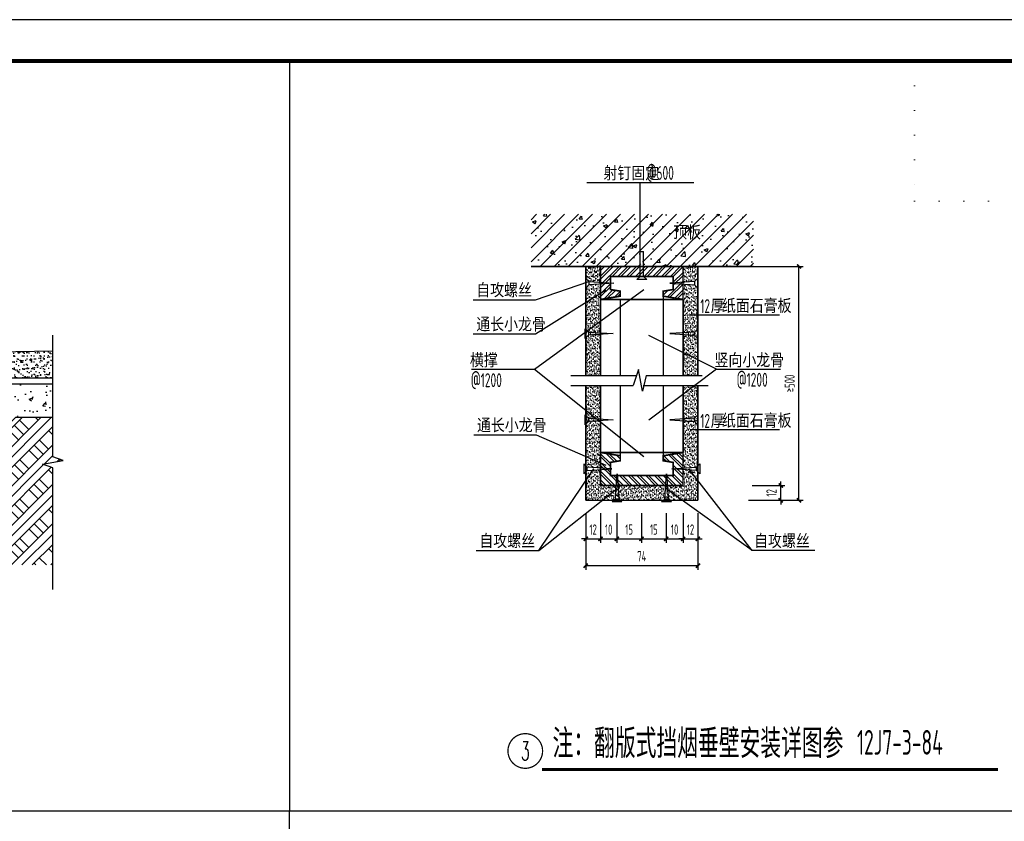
# Paper-space layout '布局1' of a CAD drawing. Extents: x -41982 to 68, y -29634 to 66.
# Tile 11 of 12: x -17930 to -5992, y -9653 to 66. Entities that reach past the tile are written whole.
import ezdxf
from ezdxf.enums import TextEntityAlignment as Align

# ---------------------------------------------------------------- set-up
doc = ezdxf.new("R2010")
doc.units = 0
doc.header["$LTSCALE"] = 1000
doc.linetypes.add('__DASH', pattern=[0.35, 0.25, -0.1])
doc.linetypes.add('ACAD_ISO07W100', pattern=[3, 0, -3])
doc.layers.get('0').update_dxf_attribs({"color": 252})
doc.layers.get('Defpoints').update_dxf_attribs({"color": 252})
for name, color, linetype in [('_0', 252, 'Continuous'), ('A-ANNO-DIMS', 252, 'Continuous'), ('A-ANNO-TTLB', 252, 'Continuous'), ('A-Line', 252, 'Continuous'), ('A-STR-CONC-B', 252, 'Continuous'), ('AXIS', 252, 'Continuous'), ('DIM_IDEN', 252, 'Continuous'), ('DIM_LEAD', 252, 'Continuous'), ('DIM_SYMB', 252, 'Continuous'), ('Hatch_Detail', 252, 'Continuous'), ('PUB_DIM', 252, 'Continuous'), ('PUB_TEXT', 252, 'Continuous'), ('TC', 252, 'Continuous'), ('WALL', 252, 'Continuous')]:
    doc.layers.add(name, color=color, linetype=linetype)
doc.layers.add('签章区', color=252, linetype='ACAD_ISO07W100', lineweight=0, plot=False)
doc.styles.add('19 图框A1$0$!4#10#$0$Standard', font='gbenor.shx', dxfattribs={"bigfont": 'gbcbig.shx'})
doc.styles.add('_TCH_DIM', font='TSSDENG.shx', dxfattribs={"width": 0.8, "bigfont": 'hztxt.shx'})
doc.styles.add('_TCH_LABEL', font='COMPLEX', dxfattribs={"bigfont": 'GBCBIG'})
doc.styles.add('Standard_T3', font='TSSDENG.shx', dxfattribs={"width": 0.64, "bigfont": 'hztxt.shx'})
doc.dimstyles.new('_TCH_ARCH-50', dxfattribs={"dimscale": 50, "dimtxt": 2.5, "dimasz": 1, "dimexe": 1, "dimexo": 1, "dimgap": 1, "dimtad": 1, "dimdec": 0, "dimtxsty": 'Standard_T3', "dimblk": 'ARCHTICK', "dimcen": 2.5, "dimclrt": 7, "dimazin": 2, "dimtfac": 1, "dimtdec": 0, "dimtix": 1, "dimtmove": 2, "dimatfit": 3})
pattern_1 = [(37.5, (-143540.9097, -216928.253), (-0.062993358, 1.926823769), [0, -1.52, 0, -1.7, 0, -1.625]), (7.5, (-143540.9097, -216928.253), (1.769776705, 2.822146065), [0, -0.82, 0, -1.37, 0, -0.525]), (327.5, (-143542.1397, -216928.253), (3.114141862, 0.005659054), [0, -0.5, 0, -1.8, 0, -2.35]), (317.5, (-143542.1397, -216928.253), (3.006126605, 0.877675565), [0, -0.25, 0, -1.18, 0, -1.35])]
pattern_2 = [(37.5, (4606737.084, -2346994.531), (-0.62993358, 19.2682377), [0, -15.2, 0, -17, 0, -16.25]), (7.5, (4606737.084, -2346994.531), (17.69776705, 28.22146065), [0, -8.2, 0, -13.7, 0, -5.25]), (327.5, (4606724.784, -2346994.531), (31.14141862, 0.05659054), [0, -5, 0, -18, 0, -23.5]), (317.5, (4606724.784, -2346994.531), (30.06126605, 8.77675565), [0, -2.5, 0, -11.8, 0, -13.5])]
pattern_3 = [(50, (4606737.08, -2346994.53), (107.5890274, -9.41282), [11.25, -123.75]), (355, (4606737.08, -2346994.53), (-20.8127, 112.82882), [9, -99]), (100.4514, (4606746.05, -2346995.32), (86.776407, 103.415931), [9.561028, -105.171317]), (46.1842, (4606737.08, -2346964.53), (160.086157, -24.827852), [16.875, -185.625]), (96.6356, (4606750.42, -2346966.6), (140.199406, 146.11768), [14.341543, -157.75695]), (351.1842, (4606737.08, -2346964.53), (140.199292, 146.11779), [13.5, -148.5]), (21, (4606752.08, -2346972.03), (89.536058, -60.3928336), [11.25, -123.75]), (326, (4606752.08, -2346972.03), (36.4973, 108.772507), [9, -99]), (71.4514, (4606759.55, -2346977.06), (126.033394, 48.379575), [9.561029, -105.171317]), (37.5, (4606737.084, -2346994.53), (1.8239783, 49.9340781), [0, -97.8, 0, -100.5, 0, -99.375]), (7.5, (4606737.084, -2346994.53), (39.4604306, 59.1617568), [0, -57.3, 0, -95.55, 0, -37.875]), (327.5, (4606703.634, -2346994.53), (80.0733654, -3.3832308), [0, -37.5, 0, -117, 0, -155.25]), (317.5, (4606688.634, -2346994.53), (87.4779254, 15.0157473), [0, -48.75, 0, -77.7, 0, -110.25])]

# ---------------------------------------------------------------- blocks, each defined once
blk = doc.blocks.new('A$C6C104DEE')
at = {"layer": 'TC'}
blk.add_line((15, 4), (15, 2), dxfattribs=at)
blk.add_lwpolyline([(17, 6), (15, 4), (0, 3), (15, 2), (17, 0)], close=True, dxfattribs=at)
blk = doc.blocks.new('A$C7F8A0D7E')
at = {"layer": 'TC'}
for p, q in [((2, 2), (2, 17)), ((2, 17), (4, 17)), ((4, 2), (4, 17)), ((2, 2), (4, 2))]:
    blk.add_line(p, q, dxfattribs=at)
blk.add_lwpolyline([(4, 2), (6, 0), (0, 0), (2, 2)], dxfattribs=at)
blk = doc.blocks.new('A$C794C6BEF')
at = {"layer": 'TC'}
h = blk.add_hatch(dxfattribs=at)
h.set_pattern_fill('AN31C', color=256, scale=30, style=0)
h.set_pattern_definition([(45, (-143540.9097, -216928.253), (-4.24264069, 4.24264069), []), (50, (-143540.91, -216928.253), (21.5178055, -1.882564), [2.25, -24.75]), (355, (-143540.91, -216928.253), (-4.16254, 22.565764), [1.8, -19.8]), (100.4514, (-143539.117, -216928.41), (17.3552815, 20.6831863), [1.9122057, -21.0342634]), (46.1842, (-143540.91, -216922.253), (32.0172315, -4.9655704), [3.375, -37.125]), (96.6356, (-143538.242, -216922.667), (28.039881, 29.223536), [2.8683086, -31.55139]), (351.1842, (-143540.91, -216922.253), (28.0398584, 29.223558), [2.7, -29.7]), (21, (-143537.91, -216923.753), (17.9072116, -12.0785667), [2.25, -24.75]), (326, (-143537.91, -216923.753), (7.29946, 21.7545014), [1.8, -19.8]), (71.4514, (-143536.417, -216924.76), (25.2066789, 9.6759149), [1.9122057, -21.0342634]), (37.5, (-143540.91, -216928.253), (0.36479566, 9.98681561), [0, -19.56, 0, -20.1, 0, -19.875]), (7.5, (-143540.91, -216928.253), (7.89208612, 11.83235136), [0, -11.46, 0, -19.11, 0, -7.575]), (327.5, (-143547.6, -216928.253), (16.01467309, -0.67664615), [0, -7.5, 0, -23.4, 0, -31.05]), (317.5, (-143550.6, -216928.253), (17.4955851, 3.0031495), [0, -9.75, 0, -15.54, 0, -22.05])])
h.paths.add_polyline_path([(171.45, 228.08), (171.45, 259.68), (36.63, 259.68), (36.63, 228.08), (103.17, 228.08), (103.77, 237.08), (104.37, 228.08)])
h = blk.add_hatch(dxfattribs=at)
h.set_pattern_fill('AR-SAND', color=256, style=0)
h.set_pattern_definition(pattern_1)
h.paths.add_polyline_path([(78.77, 218.5), (78.77, 228.08), (69.77, 228.08), (69.77, 220.97), (71.77, 218.97)])
h = blk.add_hatch(dxfattribs=at)
h.set_pattern_fill('ANSI32', color=256, scale=10, style=0)
h.set_pattern_definition([(45, (-143540.9097, -216928.253), (-2.65165043, 2.65165043), []), (45, (-143539.142, -216928.253), (-2.65165043, 2.65165043), [])])
h.paths.add_polyline_path([(122.77, 222.08), (122.77, 214.08), (116.77, 213.08), (116.77, 210.08), (128.77, 208.08), (128.77, 228.08), (78.77, 228.08), (78.77, 208.08), (90.77, 210.08), (90.77, 213.08), (84.77, 214.08), (84.77, 222.08)])
h = blk.add_hatch(dxfattribs=at)
h.set_pattern_fill('AR-SAND', color=256, style=0)
h.set_pattern_definition(pattern_1)
h.paths.add_polyline_path([(135.77, 218.97), (137.77, 220.97), (137.77, 228.08), (128.77, 228.08), (128.77, 218.5)])
h = blk.add_hatch(dxfattribs=at)
h.set_pattern_fill('AR-SAND', color=256, style=0)
h.set_pattern_definition(pattern_1)
h.paths.add_polyline_path([(78.77, 217.43), (71.77, 216.97), (69.77, 214.97), (69.77, 162), (78.77, 162)])
h = blk.add_hatch(dxfattribs=at)
h.set_pattern_fill('AR-SAND', color=256, style=0)
h.set_pattern_definition(pattern_1)
h.paths.add_polyline_path([(128.77, 208.08), (128.77, 162), (137.77, 162), (137.77, 214.97), (135.77, 216.97), (128.77, 217.43)])
h = blk.add_hatch(dxfattribs=at)
h.set_pattern_fill('AR-SAND', color=256, style=0)
h.set_pattern_definition(pattern_1)
h.paths.add_polyline_path([(69.77, 108.42), (71.77, 106.42), (78.77, 105.95), (78.77, 155.89), (69.77, 155.89)])
h = blk.add_hatch(dxfattribs=at)
h.set_pattern_fill('AR-SAND', color=256, style=0)
h.set_pattern_definition(pattern_1)
h.paths.add_polyline_path([(137.77, 155.89), (128.77, 155.89), (128.77, 105.95), (135.77, 106.42), (137.77, 108.42)])
h = blk.add_hatch(dxfattribs=at)
h.set_pattern_fill('ANSI32', color=256, scale=10, style=0)
h.set_pattern_definition([(315, (-143540.9097, 217251.639), (-2.65165043, -2.65165043), []), (315, (-143539.142, 217251.639), (-2.65165043, -2.65165043), [])])
h.paths.add_polyline_path([(84.77, 101.3), (84.77, 109.3), (90.77, 110.3), (90.77, 113.3), (78.77, 115.3), (78.77, 95.3), (128.77, 95.3), (128.77, 115.3), (116.77, 113.3), (116.77, 110.3), (122.77, 109.3), (122.77, 101.3)])
h = blk.add_hatch(dxfattribs=at)
h.set_pattern_fill('AR-SAND', color=256, style=0)
h.set_pattern_definition(pattern_1)
h.paths.add_polyline_path([(137.77, 102.42), (135.77, 104.42), (128.77, 104.89), (128.77, 95.3), (78.77, 95.3), (78.77, 104.89), (71.77, 104.42), (69.77, 102.42), (69.77, 86.3), (137.77, 86.3)])
at = {"layer": 'PUB_DIM'}
for p, q in [((70.51, 278.91), (135.43, 278.91)), ((102.77, 237.08), (102.77, 278.91)), ((39.43, 207.91), (71.77, 218.97)), ((38.74, 165.76), (105.08, 214.15)), ((39.43, 187.16), (81.97, 213.85)), ((1.56, 207.91), (39.43, 207.91)), ((187.33, 198.58), (133.02, 198.58)), ((1.56, 187.16), (39.43, 187.16)), ((149.14, 165.76), (108.06, 186.14)), ((0.51, 165.76), (38.74, 165.76)), ((38.74, 165.76), (105.08, 112.85)), ((149.14, 165.76), (108.06, 134.98)), ((149.13, 165.75), (187.92, 165.75)), ((1.97, 125.99), (39.84, 125.99)), ((39.84, 125.99), (81.97, 107.6)), ((187.33, 128.99), (133.02, 128.99)), ((41.33, 55.89), (74.79, 105.31)), ((170.79, 55.89), (132.4, 105.31)), ((41.33, 55.89), (88.84, 93.38)), ((170.79, 55.89), (118.35, 93.38)), ((3.45, 55.89), (41.33, 55.89)), ((208.67, 55.89), (170.79, 55.89))]:
    blk.add_line(p, q, dxfattribs=at)
at = {"layer": 'TC'}
for p, q in [((116.77, 210.08), (116.77, 162)), ((90.77, 208.08), (90.77, 162)), ((60.69, 162), (100.25, 162)), ((101.73, 165.52), (98.55, 155.89)), ((104.23, 152.39), (101.73, 165.52)), ((106.36, 162), (104.23, 152.39)), ((106.36, 162), (140.29, 162)), ((60.69, 155.89), (98.55, 155.89)), ((90.77, 155.89), (90.77, 112.44)), ((104.66, 155.89), (144.03, 155.89)), ((116.77, 155.89), (116.77, 112.44))]:
    blk.add_line(p, q, dxfattribs=at)
for points in [[(122.77, 209.08), (122.77, 208.08), (84.77, 208.08), (84.77, 209.08)], [(78.77, 162), (78.77, 208.08), (128.77, 208.08), (128.77, 162)], [(128.77, 155.89), (128.77, 115.3), (78.77, 115.3), (78.77, 155.89)], [(84.77, 114.3), (84.77, 115.3), (122.77, 115.3), (122.77, 114.3)]]:
    blk.add_lwpolyline(points, dxfattribs=at)
at = {"layer": 'WALL', "const_width": 1}
for points in [[(36.63, 228.08), (171.45, 228.08)], [(69.77, 228.08), (69.77, 162)], [(78.77, 228.08), (78.77, 162)], [(128.77, 228.08), (128.77, 162)], [(137.77, 228.08), (137.77, 162)], [(69.77, 155.89), (69.77, 86.3)], [(78.77, 155.89), (78.77, 95.3)], [(128.77, 155.89), (128.77, 95.3)], [(137.77, 155.89), (137.77, 86.3)], [(78.77, 95.3), (128.77, 95.3)], [(69.77, 86.3), (137.77, 86.3)]]:
    blk.add_lwpolyline(points, dxfattribs=at)
for points in [[(84.77, 222.08), (84.77, 214.08), (90.77, 213.08), (90.77, 210.08), (78.77, 208.08), (78.77, 228.08), (128.77, 228.08), (128.77, 208.08), (116.77, 210.08), (116.77, 213.08), (122.77, 214.08), (122.77, 222.08)], [(84.77, 101.3), (84.77, 109.3), (90.77, 110.3), (90.77, 113.3), (78.77, 115.3), (78.77, 95.3), (128.77, 95.3), (128.77, 115.3), (116.77, 113.3), (116.77, 110.3), (122.77, 109.3), (122.77, 101.3)]]:
    blk.add_lwpolyline(points, close=True, dxfattribs=at)
at = {"layer": 'PUB_DIM'}
blk.add_blockref('A$C7F8A0D7E', (100.77, 220.08), dxfattribs=at)
at = {"layer": 'PUB_DIM', "rotation": 180}
blk.add_blockref('A$C6C104DEE', (85.66, 108.42), dxfattribs=at)
at = {"layer": 'PUB_DIM', "xscale": -1}
for p, rotation in [((122.01, 108.42), 180), ((91.77, 102.31), 90), ((121.77, 102.31), 90)]:
    blk.add_blockref('A$C6C104DEE', p, dxfattribs=dict(at, rotation=rotation))
at = {"layer": 'TC', "xscale": -1}
for p in [(86.77, 214.97), (86.42, 184.34), (86.42, 132.09)]:
    blk.add_blockref('A$C6C104DEE', p, dxfattribs=at)
at = {"layer": 'TC'}
for p in [(120.77, 214.97), (120.77, 184.34), (120.77, 132.09)]:
    blk.add_blockref('A$C6C104DEE', p, dxfattribs=at)
at = {"layer": 'PUB_TEXT', "style": '_TCH_DIM'}
for s, p in [('射钉固定', (80.55, 280.22)), ('顶板', (122.83, 244.35)), ('自攻螺丝', (3.43, 209.34)), ('纸面石膏板', (152.35, 199.88)), ('厚', (145.54, 199.72)), ('通长小龙骨', (3.43, 188.6)), ('横撑', (-0.43, 166.91)), ('竖向小龙骨', (147.88, 166.9)), ('厚', (145.54, 130.12)), ('纸面石膏板', (152.35, 130.28)), ('通长小龙骨', (3.84, 127.42)), ('自攻螺丝', (5.32, 57.32)), ('自攻螺丝', (171.85, 57.32))]:
    blk.add_text(s, height=8.44, dxfattribs=at).set_placement(p)
at = {"layer": 'PUB_TEXT', "style": '19 图框A1$0$!4#10#$0$Standard', "width": 0.7}
for s, p in [('@600', (106.72, 280.55)), ('12', (139.23, 199.81)), ('@1200', (0.14, 154.9)), ('@1200', (161.31, 155.17)), ('12', (139.23, 130.22))]:
    blk.add_text(s, height=8.44, dxfattribs=at).set_placement(p)
blk = doc.blocks.new('ASDDDDDDDDD')
at = {"layer": 'DIM_SYMB'}
for points in [[(4273428.1, -1364694), (4273383.1, -1364693.1), (4273383.2, -1364687.1)], [(4274190.5, -1364695.1), (4274235.5, -1364694.4), (4274235.4, -1364688.4)]]:
    blk.add_hatch(color=256, dxfattribs=at).paths.add_polyline_path(points)
at = {"layer": 'Hatch_Detail'}
h = blk.add_hatch(dxfattribs=at)
h.set_pattern_fill('砂灰土', color=256, scale=5, angle=-9.9925, style=0)
h.set_pattern_definition(pattern_2)
h.paths.add_polyline_path([(4273290.4, -1364729.3), (4273290.4, -1364815.7), (4273657.1, -1364815.7), (4273797.1, -1364815.7), (4273797.1, -1364765.7), (4273747.1, -1364765.7), (4273747.1, -1364735.4)])
h = blk.add_hatch(dxfattribs=at)
h.set_pattern_fill('砂灰土', color=256, scale=5, angle=-9.9925, style=0)
h.set_pattern_definition(pattern_2)
h.paths.add_polyline_path([(4274528.5, -1364815.7), (4274528.5, -1364735.2), (4274147.1, -1364743.3), (4274147.1, -1364765.7), (4274096.4, -1364765.7), (4274096.4, -1364815.7), (4274236.4, -1364815.7)])
h = blk.add_hatch(dxfattribs=at)
h.set_pattern_fill('混凝土', color=256, scale=15, angle=-9.9925, style=0)
h.set_pattern_definition(pattern_3)
h.paths.add_polyline_path([(4273290.4, -1364835.7), (4273290.4, -1364935.7), (4273477.1, -1364935.7), (4273727.1, -1365185.7), (4273946.7, -1365185.7), (4273946.7, -1365035.7), (4273797.1, -1365035.7), (4273797.1, -1364835.7)])
h = blk.add_hatch(dxfattribs=at)
h.set_pattern_fill('混凝土', color=256, scale=15, angle=-9.9925, style=0)
h.set_pattern_definition(pattern_3)
h.paths.add_polyline_path([(4274528.5, -1364935.7), (4274528.5, -1364835.7), (4274096.4, -1364835.7), (4274096.4, -1365035.7), (4273946.7, -1365035.7), (4273946.7, -1365185.7), (4274166.4, -1365185.7), (4274416.4, -1364935.7)])
h = blk.add_hatch(dxfattribs=at)
h.set_pattern_fill('夯实土壤', color=256, scale=15, angle=-9.9925, style=0)
h.set_pattern_definition([(45, (4606754.78, -2346994.53), (-59.6091017, 59.6091017), []), (45, (4606786.28, -2346994.53), (-59.6091017, 59.6091017), []), (45, (4606817.78, -2346994.53), (-59.6091017, 59.6091017), []), (135, (4606754.78, -2346994.53), (-59.6091017, -59.6091017), [39.75, -44.55]), (135, (4606770.53, -2346978.78), (-59.6091017, -59.6091017), [39.75, -44.55]), (135, (4606786.28, -2346963.03), (-59.6091017, -59.6091017), [39.75, -44.55])])
h.paths.add_polyline_path([(4273290.4, -1364935.7), (4273290.4, -1365018.9), (4273321.9, -1365030.1), (4273258.9, -1365041.2), (4273290.4, -1365052.7), (4273290.4, -1365383.2), (4274528.5, -1365383.2), (4274528.5, -1365089), (4274497, -1365077.5), (4274560, -1365066.4), (4274528.5, -1365055.3), (4274528.5, -1364935.7), (4274416.4, -1364935.7), (4274166.4, -1365185.7), (4273727.1, -1365185.7), (4273477.1, -1364935.7)])
at = {"layer": 'A-Line'}
for p, q in [((4273290.4, -1364729.3), (4273747.1, -1364735.4)), ((4273747.1, -1364735.4), (4273747.1, -1364765.7)), ((4273747.1, -1364740.7), (4273747.1, -1364765.7)), ((4274147.1, -1364740.7), (4273747.1, -1364740.7)), ((4274528.5, -1364735.2), (4274147.1, -1364743.3)), ((4274147.1, -1364740.7), (4274147.1, -1364765.7)), ((4274147.1, -1364765.7), (4274147.1, -1364740.7)), ((4273747.1, -1364765.7), (4273797.1, -1364765.7)), ((4273747.1, -1364765.7), (4274147.1, -1364765.7)), ((4273797.1, -1364765.7), (4273797.1, -1364835.7)), ((4273797.1, -1364765.7), (4273797.1, -1364765.7)), ((4274097.1, -1364765.7), (4274097.1, -1364835.7)), ((4274097.1, -1364765.7), (4274097.1, -1364765.7)), ((4274147.1, -1364765.7), (4274097.1, -1364765.7)), ((4273817.1, -1364995.7), (4273817.1, -1364785.7)), ((4274077.1, -1364995.7), (4274077.1, -1364785.7)), ((4273817.1, -1364815.7), (4273657.1, -1364815.7)), ((4273817.1, -1365015.7), (4273817.1, -1364815.7)), ((4274097.1, -1364815.7), (4274077.1, -1364815.7)), ((4274077.1, -1364815.7), (4274077.1, -1365015.4)), ((4274077.1, -1365015.4), (4273817.1, -1365015.7)), ((4273837.1, -1365015.7), (4274057.1, -1365015.7))]:
    blk.add_line(p, q, dxfattribs=at)
at = {"layer": 'A-Line', "linetype": 'ByBlock'}
blk.add_lwpolyline([(4273447.1, -1364731.4), (4273522.7, -1364682.4), (4273672.7, -1364684.4), (4273747.1, -1364735.4), (4273447.1, -1364731.4)], dxfattribs=at)
blk.add_lwpolyline([(4273480.2, -1364721.9), (4273525.6, -1364692.5), (4273669.6, -1364694.4), (4273714.2, -1364725)], close=True, dxfattribs=at)
at = {"layer": 'A-Line'}
for points in [[(4273657.1, -1364815.7), (4273290.4, -1364815.7)], [(4274097.1, -1364815.7), (4274528.5, -1364815.7)]]:
    blk.add_lwpolyline(points, dxfattribs=at)
for centre, major_axis, start_param, end_param in [((4273797.1, -1364785.7), (19.9, -1.9), 0.097433, 1.66823), ((4274097.1, -1364785.7), (14.8, 13.4), 0.835197, 2.405994), ((4273837.1, -1364995.7), (19.7, 3.2), 2.979464, 4.55026), ((4274057.1, -1364995.7), (19.1, 6), 4.410037, 5.980834)]:
    blk.add_ellipse(centre, major_axis=major_axis, ratio=1, start_param=start_param, end_param=end_param, dxfattribs=at)
at = {"layer": 'A-STR-CONC-B'}
for p, q in [((4273290.4, -1364835.7), (4273797.1, -1364835.7)), ((4273797.1, -1364835.7), (4273797.1, -1365035.7)), ((4274528.5, -1364835.7), (4274096.4, -1364835.7)), ((4274096.4, -1364835.7), (4274096.4, -1365035.7)), ((4273290.4, -1364935.7), (4273477.1, -1364935.7)), ((4273477.1, -1364935.7), (4273727.1, -1365185.7)), ((4274416.4, -1364935.7), (4274166.4, -1365185.7)), ((4274416.4, -1364935.7), (4274528.5, -1364935.7)), ((4273797.1, -1365035.7), (4273946.7, -1365035.7)), ((4274096.4, -1365035.7), (4273946.7, -1365035.7)), ((4273727.1, -1365185.7), (4273946.7, -1365185.7)), ((4274166.4, -1365185.7), (4273946.7, -1365185.7))]:
    blk.add_line(p, q, dxfattribs=at)
at = {"layer": 'DIM_IDEN'}
for p, q in [((4272818.2, -1364388.7), (4272668.2, -1364388.7)), ((4273468.9, -1364388.7), (4272818.2, -1364388.7)), ((4273578.4, -1364668.7), (4273468.9, -1364388.7)), ((4273864.5, -1364415), (4274181.7, -1364415)), ((4273864.5, -1364728.6), (4273864.5, -1364415)), ((4274331.7, -1364415), (4274181.7, -1364415))]:
    blk.add_line(p, q, dxfattribs=at)
for centre, radius in [((4272743.2, -1364388.7), 75), ((4274256.7, -1364415), 75), ((4273588.1, -1364693.3), 26.4), ((4273864.5, -1364740.7), 12.2)]:
    blk.add_circle(centre, radius, dxfattribs=at)
at = {"layer": 'DIM_LEAD'}
for p, q in [((4273764.3, -1364384.1), (4273508.4, -1364384.1)), ((4273817.1, -1364856.5), (4273764.3, -1364384.1)), ((4273279.1, -1364564.6), (4273035.5, -1364564.6)), ((4273360.7, -1364777.6), (4273279.1, -1364564.6))]:
    blk.add_line(p, q, dxfattribs=at)
at = {"layer": 'DIM_LEAD', "const_width": 6}
for points in [[(4273361.7, -1364780.4, 1), (4273359.6, -1364774.8, 1)], [(4273817.4, -1364859.5, 1), (4273816.7, -1364853.5, 1)]]:
    blk.add_lwpolyline(points, format="xyb", close=True, dxfattribs=at)
at = {"layer": 'DIM_SYMB'}
for points in [[(4273290.4, -1365420.6), (4273290.4, -1365052.7), (4273258.9, -1365041.2), (4273321.9, -1365030.1), (4273290.4, -1365018.9), (4273290.4, -1364651)], [(4274528.5, -1365457.8), (4274528.5, -1365089), (4274497, -1365077.5), (4274560, -1365066.4), (4274528.5, -1365055.3), (4274528.5, -1364686.4)], [(4273296.7, -1364691.5), (4273428.1, -1364694)], [(4274340.7, -1364692.6), (4274190.5, -1364695.1)]]:
    blk.add_lwpolyline(points, dxfattribs=at)
at = {"layer": 'PUB_TEXT', "style": '_TCH_DIM'}
for s, height, p in [('橡胶减速带(非机动车库坡度不设)', 42.199, (4272833.9, -1364368.5)), ('厚防水水泥砂浆', 42.2, (4273566, -1364368.3)), ('铸铁篦子', 42.2, (4273944.3, -1364394.8)), ('详', 42.2, (4272833.9, -1364450.8)), ('详', 42.2, (4273883, -1364475.4)), ('室外地面做法详见说明', 42.2, (4273051.3, -1364548.9)), ('注：排水沟内纵坡', 50, (4273779.6, -1365536))]:
    blk.add_text(s, height=height, dxfattribs=at).set_placement(p)
at = {"layer": 'PUB_TEXT', "style": '19 图框A1$0$!4#10#$0$Standard', "width": 0.7}
for s, p in [('20', (4273524.1, -1364368.3)), ('17J927-1', (4272870.8, -1364450.8)), ('17J927-1', (4273912.2, -1364475.4)), ('i=1%', (4273311.7, -1364676)), ('i=1%', (4274214.4, -1364679)), ('0.5%', (4274082.9, -1365536))]:
    blk.add_text(s, height=42.2, dxfattribs=at).set_placement(p)
at = {"layer": 'PUB_TEXT', "style": '_TCH_LABEL'}
for s, height, p, p2 in [('2', 39.2, (4272730.1, -1364374.8), (4272756.2, -1364374.8)), ('4', 38.7, (4274242, -1364401.1), (4274271.4, -1364401.1))]:
    blk.add_text(s, height=height, dxfattribs=at).set_placement(p, p2, align=Align.FIT)
for s, height, width, p, p2 in [('3-10', 33.29, 0.445946, (4272717, -1364436.8), (4272769.4, -1364436.8)), ('3-16', 32.61, 0.472973, (4274229.5, -1364462.6), (4274283.9, -1364462.6))]:
    blk.add_text(s, height=height, dxfattribs=dict(at, width=width)).set_placement(p, p2, align=Align.FIT)
blk = doc.blocks.new('_ArchTick')
at = {"color": 0, "linetype": 'ByBlock', "const_width": 0.4}
blk.add_lwpolyline([(-0.5, -0.5), (0.5, 0.5)], dxfattribs=at)
blk = doc.blocks.new('*D202')
at = {"layer": 'A-ANNO-DIMS', "color": 0, "lineweight": -2}
for p, q in [((30915, 23716), (30915, 23356)), ((31095, 23716), (31095, 23356)), ((30915, 23406), (30865, 23406)), ((30915, 23406), (31095, 23406)), ((31095, 23406), (31145, 23406))]:
    blk.add_line(p, q, dxfattribs=at)
at = {"layer": 'Defpoints', "color": 0}
for p in [(30915, 23766), (31095, 23766), (31095, 23406)]:
    blk.add_point(p, dxfattribs=at)
at = {"layer": 'A-ANNO-DIMS', "color": 0, "lineweight": -2, "xscale": 50, "yscale": 50, "zscale": 50}
blk.add_blockref('_ArchTick', (30915, 23406), dxfattribs=at)
at = {"layer": 'A-ANNO-DIMS', "color": 0, "lineweight": -2, "xscale": 50, "yscale": 50, "zscale": 50, "rotation": 180}
blk.add_blockref('_ArchTick', (31095, 23406), dxfattribs=at)
at = {"layer": 'A-ANNO-DIMS', "color": 7, "insert": (31005, 23518), "char_height": 125, "attachment_point": 5, "style": 'Standard_T3'}
blk.add_mtext('\\A1;12', dxfattribs=at)
blk = doc.blocks.new('*D203')
at = {"layer": 'A-ANNO-DIMS', "color": 0, "lineweight": -2}
for p, q in [((31095, 23716), (31095, 23356)), ((31291, 23716), (31291, 23356)), ((31095, 23406), (31291, 23406))]:
    blk.add_line(p, q, dxfattribs=at)
at = {"layer": 'Defpoints', "color": 0}
for p in [(31095, 23766), (31291, 23766), (31291, 23406)]:
    blk.add_point(p, dxfattribs=at)
at = {"layer": 'A-ANNO-DIMS', "color": 0, "lineweight": -2, "xscale": 50, "yscale": 50, "zscale": 50, "rotation": 180}
blk.add_blockref('_ArchTick', (31095, 23406), dxfattribs=at)
at = {"layer": 'A-ANNO-DIMS', "color": 0, "lineweight": -2, "xscale": 50, "yscale": 50, "zscale": 50}
blk.add_blockref('_ArchTick', (31291, 23406), dxfattribs=at)
at = {"layer": 'A-ANNO-DIMS', "color": 7, "insert": (31193, 23518), "char_height": 125, "attachment_point": 5, "style": 'Standard_T3'}
blk.add_mtext('\\A1;10', dxfattribs=at)
blk = doc.blocks.new('*D204')
at = {"layer": 'A-ANNO-DIMS', "color": 0, "lineweight": -2}
for p, q in [((31291, 23716), (31291, 23356)), ((31591, 23716), (31591, 23356)), ((31291, 23406), (31591, 23406))]:
    blk.add_line(p, q, dxfattribs=at)
at = {"layer": 'Defpoints', "color": 0}
for p in [(31291, 23766), (31591, 23766), (31591, 23406)]:
    blk.add_point(p, dxfattribs=at)
at = {"layer": 'A-ANNO-DIMS', "color": 0, "lineweight": -2, "xscale": 50, "yscale": 50, "zscale": 50, "rotation": 180}
blk.add_blockref('_ArchTick', (31291, 23406), dxfattribs=at)
at = {"layer": 'A-ANNO-DIMS', "color": 0, "lineweight": -2, "xscale": 50, "yscale": 50, "zscale": 50}
blk.add_blockref('_ArchTick', (31591, 23406), dxfattribs=at)
at = {"layer": 'A-ANNO-DIMS', "color": 7, "insert": (31441, 23518), "char_height": 125, "attachment_point": 5, "style": 'Standard_T3'}
blk.add_mtext('\\A1;15', dxfattribs=at)
blk = doc.blocks.new('*D205')
at = {"layer": 'A-ANNO-DIMS', "color": 0, "lineweight": -2}
for p, q in [((31591, 23716), (31591, 23356)), ((31891, 23716), (31891, 23356)), ((31591, 23406), (31891, 23406))]:
    blk.add_line(p, q, dxfattribs=at)
at = {"layer": 'Defpoints', "color": 0}
for p in [(31591, 23766), (31891, 23766), (31891, 23406)]:
    blk.add_point(p, dxfattribs=at)
at = {"layer": 'A-ANNO-DIMS', "color": 0, "lineweight": -2, "xscale": 50, "yscale": 50, "zscale": 50, "rotation": 180}
blk.add_blockref('_ArchTick', (31591, 23406), dxfattribs=at)
at = {"layer": 'A-ANNO-DIMS', "color": 0, "lineweight": -2, "xscale": 50, "yscale": 50, "zscale": 50}
blk.add_blockref('_ArchTick', (31891, 23406), dxfattribs=at)
at = {"layer": 'A-ANNO-DIMS', "color": 7, "insert": (31741, 23518), "char_height": 125, "attachment_point": 5, "style": 'Standard_T3'}
blk.add_mtext('\\A1;15', dxfattribs=at)
blk = doc.blocks.new('*D206')
at = {"layer": 'A-ANNO-DIMS', "color": 0, "lineweight": -2}
for p, q in [((31891, 23716), (31891, 23356)), ((32095, 23716), (32095, 23356)), ((31891, 23406), (32095, 23406))]:
    blk.add_line(p, q, dxfattribs=at)
at = {"layer": 'Defpoints', "color": 0}
for p in [(31891, 23766), (32095, 23766), (32095, 23406)]:
    blk.add_point(p, dxfattribs=at)
at = {"layer": 'A-ANNO-DIMS', "color": 0, "lineweight": -2, "xscale": 50, "yscale": 50, "zscale": 50, "rotation": 180}
blk.add_blockref('_ArchTick', (31891, 23406), dxfattribs=at)
at = {"layer": 'A-ANNO-DIMS', "color": 0, "lineweight": -2, "xscale": 50, "yscale": 50, "zscale": 50}
blk.add_blockref('_ArchTick', (32095, 23406), dxfattribs=at)
at = {"layer": 'A-ANNO-DIMS', "color": 7, "insert": (31993, 23518), "char_height": 125, "attachment_point": 5, "style": 'Standard_T3'}
blk.add_mtext('\\A1;10', dxfattribs=at)
blk = doc.blocks.new('*D207')
at = {"layer": 'A-ANNO-DIMS', "color": 0, "lineweight": -2}
for p, q in [((32095, 23716), (32095, 23356)), ((32275, 23716), (32275, 23356)), ((32095, 23406), (32045, 23406)), ((32095, 23406), (32275, 23406)), ((32275, 23406), (32325, 23406))]:
    blk.add_line(p, q, dxfattribs=at)
at = {"layer": 'Defpoints', "color": 0}
for p in [(32095, 23766), (32275, 23766), (32275, 23406)]:
    blk.add_point(p, dxfattribs=at)
at = {"layer": 'A-ANNO-DIMS', "color": 0, "lineweight": -2, "xscale": 50, "yscale": 50, "zscale": 50}
blk.add_blockref('_ArchTick', (32095, 23406), dxfattribs=at)
at = {"layer": 'A-ANNO-DIMS', "color": 0, "lineweight": -2, "xscale": 50, "yscale": 50, "zscale": 50, "rotation": 180}
blk.add_blockref('_ArchTick', (32275, 23406), dxfattribs=at)
at = {"layer": 'A-ANNO-DIMS', "color": 7, "insert": (32185, 23518), "char_height": 125, "attachment_point": 5, "style": 'Standard_T3'}
blk.add_mtext('\\A1;12', dxfattribs=at)
blk = doc.blocks.new('*D208')
at = {"layer": 'A-ANNO-DIMS', "color": 0, "lineweight": -2}
for p, q in [((30915, 23418), (30915, 23031)), ((32275, 23418), (32275, 23031)), ((30915, 23081), (32275, 23081))]:
    blk.add_line(p, q, dxfattribs=at)
at = {"layer": 'Defpoints', "color": 0}
for p in [(30915, 23468), (32275, 23468), (32275, 23081)]:
    blk.add_point(p, dxfattribs=at)
at = {"layer": 'A-ANNO-DIMS', "color": 0, "lineweight": -2, "xscale": 50, "yscale": 50, "zscale": 50, "rotation": 180}
blk.add_blockref('_ArchTick', (30915, 23081), dxfattribs=at)
at = {"layer": 'A-ANNO-DIMS', "color": 0, "lineweight": -2, "xscale": 50, "yscale": 50, "zscale": 50}
blk.add_blockref('_ArchTick', (32275, 23081), dxfattribs=at)
at = {"layer": 'A-ANNO-DIMS', "color": 7, "insert": (31595, 23194), "char_height": 125, "attachment_point": 5, "style": 'Standard_T3'}
blk.add_mtext('\\A1;74', dxfattribs=at)
blk = doc.blocks.new('*D209')
at = {"layer": 'A-ANNO-DIMS', "color": 0, "lineweight": -2}
for p, q in [((32935, 24053), (33330, 24053)), ((33280, 24053), (33280, 24103)), ((33280, 23873), (33280, 24053)), ((32935, 23873), (33330, 23873)), ((33280, 23873), (33280, 23823))]:
    blk.add_line(p, q, dxfattribs=at)
at = {"layer": 'Defpoints', "color": 0}
for p in [(32885, 24053), (33280, 24053), (32885, 23873)]:
    blk.add_point(p, dxfattribs=at)
at = {"layer": 'A-ANNO-DIMS', "color": 0, "lineweight": -2, "xscale": 50, "yscale": 50, "zscale": 50}
for p, rotation in [((33280, 24053), 270), ((33280, 23873), 90)]:
    blk.add_blockref('_ArchTick', p, dxfattribs=dict(at, rotation=rotation))
at = {"layer": 'A-ANNO-DIMS', "color": 7, "insert": (33167, 23963), "char_height": 125, "attachment_point": 5, "rotation": 90, "style": 'Standard_T3'}
blk.add_mtext('\\A1;12', dxfattribs=at)
blk = doc.blocks.new('*D210')
at = {"layer": 'A-ANNO-DIMS', "color": 0, "lineweight": -2}
for p, q in [((32889, 26708), (33551, 26708)), ((33501, 23873), (33501, 26708)), ((32889, 23873), (33551, 23873))]:
    blk.add_line(p, q, dxfattribs=at)
at = {"layer": 'Defpoints', "color": 0}
for p in [(32839, 26708), (33501, 26708), (32839, 23873)]:
    blk.add_point(p, dxfattribs=at)
at = {"layer": 'A-ANNO-DIMS', "color": 0, "lineweight": -2, "xscale": 50, "yscale": 50, "zscale": 50}
for p, rotation in [((33501, 26708), 90), ((33501, 23873), 270)]:
    blk.add_blockref('_ArchTick', p, dxfattribs=dict(at, rotation=rotation))
at = {"layer": 'A-ANNO-DIMS', "color": 7, "insert": (33388, 25290), "char_height": 125, "attachment_point": 5, "rotation": 90, "style": 'Standard_T3'}
blk.add_mtext('\\A1;≥500', dxfattribs=at)
blk = doc.blocks.new('XT')
at = {"linetype": '__DASH', "ltscale": 50}
for points in [[(27323.3, 29200), (27323.3, 20104.4), (15050.4, 20104.4)], [(38300, 29200), (38300, 20104.4), (27323.3, 20104.4)], [(27323.3, 13039.4), (27323.3, 20104.4)]]:
    blk.add_lwpolyline(points, dxfattribs=at)
at = {"layer": 'AXIS', "color": 1, "const_width": 15}
blk.add_lwpolyline([(30392.1, 20834, 1), (29972.1, 20834, 1)], format="xyb", close=True, dxfattribs=at)
at = {"layer": 'DIM_SYMB', "const_width": 35}
blk.add_lwpolyline([(30383.2, 20609.8), (35912.7, 20609.8)], dxfattribs=at)
at = {"layer": '签章区', "ltscale": 0.1}
for p, q in [((34900, 29200), (34900, 27500)), ((34900, 27500), (38300, 27500))]:
    blk.add_line(p, q, dxfattribs=at)
at = {"xscale": 4, "yscale": 4, "zscale": 4}
blk.add_blockref('ASDDDDDDDDD', (-17073661.2, 5484622.3), dxfattribs=at)
at = {"layer": 'TC', "xscale": 20, "yscale": 20, "zscale": 20}
blk.add_blockref('A$C794C6BEF', (29519.3, 22146.6), dxfattribs=at)
at = {"layer": 'PUB_TEXT', "style": '19 图框A1$0$!4#10#$0$Standard'}
blk.add_text('注：翻版式挡烟垂壁安装详图参', height=350, dxfattribs=at).set_placement((30512.5, 20748.3))
at = {"layer": 'PUB_TEXT', "style": '_TCH_DIM', "width": 0.6}
blk.add_text('12J7-3-84', height=300, dxfattribs=at).set_placement((34203.9, 20788.5))
at = {"layer": 'PUB_TEXT', "color": 1, "style": '_TCH_LABEL', "width": 0.642857}
blk.add_text('3', height=231.6, dxfattribs=at).set_placement((30132.4, 20718.2), (30231.7, 20718.2), align=Align.FIT)
at = {"layer": 'A-ANNO-DIMS'}
for p1, p2, distance, text, picture, middle in [((32839.1, 23873), (32839.1, 26707.8), -661.8, '≥500', '*D210', (33388.3, 25290.4)), ((32885, 23872.6), (32885, 24052.6), -394.6, '12', '*D209', (33167, 23962.6)), ((30914.8, 23766.3), (31094.8, 23766.3), -360.7, '12', '*D202', (31004.8, 23518.1)), ((31094.8, 23766.3), (31291.2, 23766.3), -360.7, '10', '*D203', (31193, 23518.1)), ((31291.2, 23766.3), (31591.2, 23766.3), -360.7, '15', '*D204', (31441.2, 23518.1)), ((31591.2, 23766.3), (31891.2, 23766.3), -360.7, '15', '*D205', (31741.2, 23518.1)), ((31891.2, 23766.3), (32094.8, 23766.3), -360.7, '10', '*D206', (31993, 23518.1)), ((32094.8, 23766.3), (32274.8, 23766.3), -360.7, '12', '*D207', (32184.8, 23518.1)), ((30914.8, 23468.4), (32274.8, 23468.4), -387.2, '74', '*D208', (31594.8, 23193.7))]:
    dim = blk.add_aligned_dim(p1=p1, p2=p2, distance=distance, text=text, dimstyle='_TCH_ARCH-50', dxfattribs=at)
    dim.commit()
    dim.dimension.update_dxf_attribs({"geometry": picture, "text_midpoint": middle})

psp = doc.layouts.new('布局1')

# ---------------------------------------------------------------- linework, layer by layer
at = {"layer": 'A-ANNO-TTLB'}
psp.add_lwpolyline([(-41982, -29634), (68, -29634), (68, 66), (-41982, 66)], close=True, dxfattribs=at)
at = {"layer": 'A-ANNO-TTLB', "const_width": 50}
psp.add_lwpolyline([(-40732, -29134), (-432, -29134), (-432, -434), (-40732, -434)], close=True, dxfattribs=at)

# ---------------------------------------------------------------- block references
at = {"layer": '_0'}
psp.add_blockref('XT', (-41982, -29634), dxfattribs=at)

doc.saveas('drawing.dxf')
